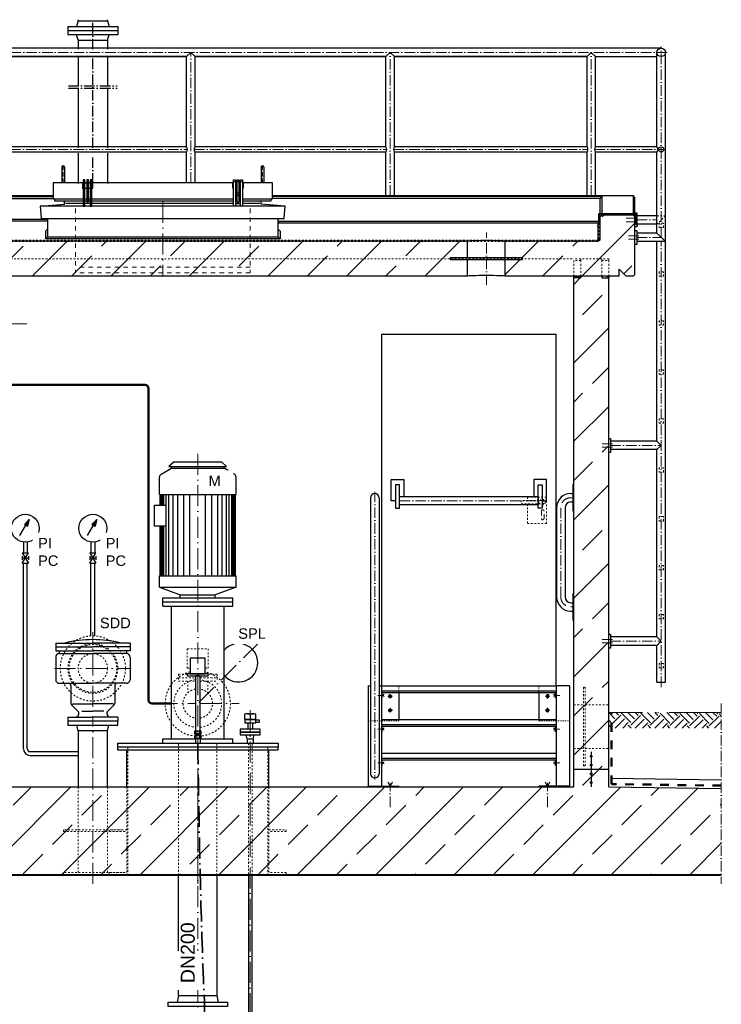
# Model space of a CAD drawing. Header units: millimetres. Extents: x -48448 to 452754, y -13941 to 17062.
# Tile 44 of 256: x -13826 to -9815, y 1836 to 7470. Entities that reach past the tile are written whole.
import ezdxf

# ---------------------------------------------------------------- set-up
doc = ezdxf.new("R2010")
doc.units = ezdxf.units.MM
doc.linetypes.add('ACAD_ISO10W100', pattern=[18, 12, -3, 0, -3])
doc.linetypes.add('JIS_02_1.0', pattern=[2, 1, -1])
doc.layers.add('Beschriftung', color=7, linetype='Continuous')
doc.styles.add('LBB3.5M1000', font='isocp.shx', dxfattribs={"height": 3.5})

msp = doc.modelspace()

# ---------------------------------------------------------------- hatches: boundary and pattern name
at = {"lineweight": 13}
h = msp.add_hatch(dxfattribs=at)
h.set_pattern_fill('ANSI33', color=256, scale=50, style=0)
h.paths.add_polyline_path([(-11265.163, 6002.031), (-11265.163, 6202.135), (-18598.113, 6202.135), (-18608.113, 6212.135), (-18608.113, 6342.135), (-18618.113, 6352.135), (-18798.113, 6352.135), (-18808.113, 6342.135), (-18808.113, 6012.031), (-18798.113, 6002.031), (-18758.113, 6002.031), (-18718.113, 6042.031), (-18718.113, 6002.031)])
h.paths.add_polyline_path([(-10951.063, 6097.083), (-11051.063, 6097.083), (-11051.063, 6002.031), (-10398.113, 6002.031), (-10398.113, 6042.031), (-10358.113, 6002.031), (-10318.113, 6002.031), (-10308.113, 6012.031), (-10308.113, 6342.135), (-10318.113, 6352.135), (-10498.113, 6352.135), (-10508.113, 6342.135), (-10508.113, 6212.135), (-10518.113, 6202.135), (-11051.063, 6202.135), (-11051.063, 6107.083), (-10951.063, 6107.083)])
h = msp.add_hatch(dxfattribs=at)
h.set_pattern_fill('ANSI33', color=256, scale=50, style=0)
h.paths.add_polyline_path([(-10458.113, 5992.025), (-10498.113, 5992.025), (-10498.113, 6002.031), (-10618.113, 6002.031), (-10618.113, 5992.025), (-10658.113, 5992.025), (-10658.113, 3549.77), (-10602.503, 3549.77), (-10602.503, 3649.77), (-10592.503, 3649.77), (-10592.503, 3549.77), (-10458.113, 3549.77)])
h.paths.add_polyline_path([(-10592.503, 3649.77), (-10602.503, 3649.77), (-10602.503, 3549.77), (-10602.503, 3199.77), (-10592.503, 3199.77)])
h.paths.add_polyline_path([(-10602.503, 3549.77), (-10658.113, 3549.77), (-10658.113, 3299.77), (-10602.503, 3299.77)])
h.paths.add_polyline_path([(-10458.113, 3549.77), (-10592.503, 3549.77), (-10592.503, 3299.77), (-10458.113, 3299.77)])
h.paths.add_polyline_path([(-10458.113, 3299.77), (-10592.503, 3299.77), (-10592.503, 3199.77), (-10602.503, 3199.77), (-10602.503, 3299.77), (-10658.113, 3299.77), (-10658.113, 3179.77), (-10558.113, 3179.77), (-10558.113, 3199.943, -0.41421356), (-10563.113, 3204.943, -0.41421356), (-10558.113, 3209.943), (-10558.113, 3249.943, -0.41421356), (-10563.113, 3254.943, -1), (-10553.113, 3254.943, -0.41421356), (-10558.113, 3249.943), (-10558.113, 3209.943, -0.41421356), (-10553.113, 3204.943, -0.41421356), (-10558.113, 3199.943), (-10558.113, 3179.77), (-10458.113, 3179.77)])
h = msp.add_hatch(color=256)
h.dxf.hatch_style = 1
h.paths.add_polyline_path([(-10648.113, 6002.025), (-10658.113, 6002.025), (-10658.113, 5992.025), (-10648.113, 5992.025)])
h = msp.add_hatch(color=256)
h.dxf.hatch_style = 1
h.paths.add_polyline_path([(-10458.113, 6002.025), (-10468.113, 6002.025), (-10468.113, 5992.025), (-10458.113, 5992.025)])
h = msp.add_hatch()
h.set_pattern_fill('EARTH', color=256, scale=12.5, angle=44.355047, style=0)
h.set_pattern_definition([(44.355, (-9095.655, -102.335), (1.2636, 112.2461), [79.375, -79.375]), (44.355, (-9116.464, -81.05), (1.2636, 112.2461), [79.375, -79.375]), (44.355, (-9137.27, -59.77), (1.2636, 112.2461), [79.375, -79.375]), (134.355, (-9137.115, -45.74), (-112.2461, 1.2636), [79.375, -79.375]), (134.355, (-9115.83, -24.93), (-112.2461, 1.2636), [79.375, -79.375]), (134.355, (-9094.55, -4.12), (-112.2461, 1.2636), [79.375, -79.375])])
h.paths.add_polyline_path([(-9814.604, 3506.436), (-10455.881, 3506.436), (-10455.881, 3416.842), (-9814.604, 3416.842)])
h = msp.add_hatch(dxfattribs=at)
h.set_pattern_fill('ANSI33', color=256, scale=50, style=0)
h.set_pattern_definition([(45, (84791.58, 41179.55), (-224.5064, 224.5064), []), (45, (85016.08, 41179.55), (-224.5064, 224.5064), [158.75, -79.375])])
h.paths.add_polyline_path([(-10553.113, 3254.943, -1), (-10563.113, 3254.943, -1)], flags=17)
h = msp.add_hatch(dxfattribs=at)
h.set_pattern_fill('ANSI33', color=256, scale=50, style=0)
h.paths.add_polyline_path([(-19311.778, 2579.77), (-19311.778, 3071.035), (-18658.113, 3079.77), (-18658.113, 3179.77), (-18458.113, 3179.77), (-18458.113, 3079.77), (-10658.113, 3079.77), (-10658.113, 3179.77), (-10458.113, 3179.77), (-10458.113, 3079.77), (-9814.604, 3071.171), (-9814.604, 2579.77)])
h = msp.add_hatch(dxfattribs=at)
h.set_pattern_fill('ANSI33', color=256, scale=50, style=0)
h.set_pattern_definition([(45, (84791.58, 41129.55), (-224.5064, 224.5064), []), (45, (85016.08, 41129.55), (-224.5064, 224.5064), [158.75, -79.375])])
h.paths.add_polyline_path([(-10553.113, 3204.943, -1), (-10563.113, 3204.943, -1)], flags=17)
h = msp.add_hatch(dxfattribs=at)
h.set_pattern_fill('ANSI33', color=256, scale=50, style=0)
h.set_pattern_definition([(45, (84791.58, 41079.2), (-224.5064, 224.5064), []), (45, (85016.08, 41079.2), (-224.5064, 224.5064), [158.75, -79.375])])
h.paths.add_polyline_path([(-10553.113, 3154.597, -1), (-10563.113, 3154.597, -1)], flags=17)
h = msp.add_hatch(dxfattribs=at)
h.set_pattern_fill('ANSI33', color=256, scale=50, style=0)
h.set_pattern_definition([(45, (84791.58, 41029.2), (-224.5064, 224.5064), []), (45, (85016.08, 41029.2), (-224.5064, 224.5064), [158.75, -79.375])])
h.paths.add_polyline_path([(-10553.113, 3104.597, -1), (-10563.113, 3104.597, -1)], flags=17)

# ---------------------------------------------------------------- linework, layer by layer
for p, q in [((-13492.263, 7462.984), (-13501.105, 7429.984)), ((-13492.263, 7462.984), (-13492.263, 7469.814)), ((-13492.263, 7462.984), (-13323.963, 7462.984)), ((-13323.963, 7462.984), (-13323.963, 7469.814)), ((-13323.963, 7462.984), (-13315.121, 7429.984)), ((-13550.612, 7429.984), (-13550.613, 7385.984)), ((-13550.613, 7407.984), (-13265.614, 7407.984)), ((-13550.613, 7385.984), (-13265.614, 7385.984)), ((-13550.612, 7429.984), (-13265.613, 7429.984)), ((-13492.263, 7352.984), (-13501.105, 7385.984)), ((-13323.963, 7352.984), (-13315.121, 7385.984)), ((-13265.613, 7429.984), (-13265.614, 7385.984)), ((-13492.263, 7352.984), (-13323.963, 7352.984)), ((-13492.263, 7352.984), (-13492.263, 7300.857)), ((-13323.963, 7352.984), (-13323.963, 7300.857)), ((-10158.113, 7306.571), (-18958.113, 7306.571)), ((-12872.263, 7258.271), (-12848.113, 7282.421)), ((-12848.113, 7282.421), (-12823.963, 7258.271)), ((-11732.263, 7258.271), (-11708.113, 7282.421)), ((-11708.113, 7282.421), (-11683.963, 7258.271)), ((-10582.263, 7258.271), (-10558.113, 7282.421)), ((-10558.113, 7282.421), (-10533.963, 7258.271)), ((-10182.263, 6742.371), (-10182.263, 7282.421)), ((-10133.963, 3679.772), (-10133.963, 7282.421)), ((-13963.963, 7258.271), (-12872.263, 7258.271)), ((-12872.263, 7258.271), (-13963.963, 7258.271)), ((-13492.263, 7252.557), (-13492.263, 7092.186)), ((-13323.963, 7252.557), (-13323.963, 7092.186)), ((-12872.263, 6742.371), (-12872.263, 7258.271)), ((-12823.963, 7258.271), (-11732.263, 7258.271)), ((-11732.263, 7258.271), (-12823.963, 7258.271)), ((-12823.963, 6742.371), (-12823.963, 7258.271)), ((-11732.263, 6742.371), (-11732.263, 7258.271)), ((-11683.963, 7258.271), (-10582.263, 7258.271)), ((-10582.263, 7258.271), (-11683.963, 7258.271)), ((-11683.963, 6742.371), (-11683.963, 7258.271)), ((-10582.263, 6742.371), (-10582.263, 7258.271)), ((-10533.963, 7258.271), (-10182.263, 7258.271)), ((-10533.963, 6742.371), (-10533.963, 7258.271)), ((-13492.263, 7077.212), (-13492.263, 6736.657)), ((-13323.963, 7077.212), (-13323.963, 6736.657)), ((-12872.263, 6742.371), (-13963.963, 6742.371)), ((-12872.263, 6712.471), (-13963.963, 6712.471)), ((-13492.263, 6706.757), (-13492.263, 6532.017)), ((-13323.963, 6706.757), (-13323.963, 6532.017)), ((-12872.263, 6537.731), (-12872.263, 6712.471)), ((-11732.263, 6742.371), (-12823.963, 6742.371)), ((-12823.963, 6537.731), (-12823.963, 6712.471)), ((-11732.263, 6712.471), (-12823.963, 6712.471)), ((-11732.263, 6463.112), (-11732.263, 6712.471)), ((-10582.263, 6742.371), (-11683.963, 6742.371)), ((-11683.963, 6463.112), (-11683.963, 6712.471)), ((-10582.263, 6712.471), (-11683.963, 6712.471)), ((-10582.263, 6463.112), (-10582.263, 6712.471)), ((-10182.263, 6742.371), (-10533.963, 6742.371)), ((-10533.963, 6463.112), (-10533.963, 6712.471)), ((-10182.263, 6712.471), (-10533.963, 6712.471)), ((-10182.263, 6248.17), (-10182.263, 6712.471)), ((-13586.113, 6625.551), (-13586.113, 6537.731)), ((-13570.113, 6625.551), (-13570.113, 6537.731)), ((-12446.113, 6625.551), (-12446.113, 6537.731)), ((-12430.113, 6625.551), (-12430.113, 6537.731)), ((-13463.113, 6542.779), (-13453.113, 6542.779)), ((-13443.113, 6542.779), (-13433.113, 6542.779)), ((-13423.113, 6542.779), (-13413.113, 6542.779)), ((-12593.113, 6542.779), (-12603.113, 6542.779)), ((-12573.113, 6542.779), (-12583.113, 6542.779)), ((-12553.113, 6542.779), (-12563.113, 6542.779)), ((-13933.113, 6463.112), (-13633.113, 6463.112)), ((-13933.113, 6457.311), (-13633.113, 6457.311)), ((-13933.113, 6447.119), (-13633.113, 6447.119)), ((-13571.088, 6413.665), (-13571.088, 6432.779)), ((-13443.113, 6476.66), (-13433.113, 6476.66)), ((-13433.113, 6466.66), (-13443.113, 6466.66)), ((-12573.113, 6476.66), (-12583.113, 6476.66)), ((-12583.113, 6466.66), (-12573.113, 6466.66)), ((-12445.138, 6413.665), (-12445.138, 6432.779)), ((-12383.113, 6463.112), (-10318.113, 6463.112)), ((-10498.113, 6457.311), (-12383.113, 6457.311)), ((-10508.113, 6447.119), (-12383.113, 6447.119)), ((-10508.113, 6447.119), (-10498.113, 6457.311)), ((-10508.113, 6212.135), (-10508.113, 6447.119)), ((-10498.113, 6457.311), (-10498.113, 6352.135)), ((-10308.113, 6453.112), (-10318.113, 6463.112)), ((-10318.113, 6463.112), (-10318.113, 6352.135)), ((-10308.113, 6233.937), (-10308.113, 6453.112)), ((-13708.611, 6402.204), (-13571.088, 6413.665)), ((-13463.113, 6417.521), (-13563.604, 6417.521)), ((-13423.113, 6417.521), (-13453.113, 6417.521)), ((-12603.113, 6417.521), (-13413.113, 6417.521)), ((-12563.113, 6417.521), (-12593.113, 6417.521)), ((-12593.113, 6417.521), (-12563.113, 6417.521)), ((-12452.621, 6417.521), (-12553.113, 6417.521)), ((-12307.614, 6402.204), (-12445.138, 6413.665)), ((-13668.113, 6327.354), (-13898.113, 6327.354)), ((-13668.113, 6317.037), (-13898.113, 6317.037)), ((-12348.113, 6316.904), (-10508.113, 6316.904)), ((-10518.113, 6306.571), (-10508.113, 6316.904)), ((-10508.113, 6342.135), (-10498.113, 6352.135)), ((-10318.113, 6352.135), (-10498.113, 6352.135)), ((-10308.113, 6342.135), (-10318.113, 6352.135)), ((-10308.113, 6364.02), (-10298.113, 6364.02)), ((-10298.113, 6364.02), (-10298.113, 6284.02)), ((-10182.263, 6348.17), (-10298.113, 6348.17)), ((-13668.113, 6270.311), (-13678.43, 6259.993)), ((-13678.43, 6259.993), (-13678.43, 6216.784)), ((-12348.113, 6306.571), (-10518.113, 6306.571)), ((-12348.113, 6270.311), (-12337.796, 6259.993)), ((-12337.796, 6259.993), (-12337.796, 6216.784)), ((-10518.113, 6202.135), (-10518.113, 6306.571)), ((-10298.113, 6284.02), (-10308.113, 6284.02)), ((-10308.113, 6264.02), (-10298.113, 6264.02)), ((-10182.263, 6299.87), (-10298.113, 6299.87)), ((-10298.113, 6264.02), (-10298.113, 6184.02)), ((-11265.163, 6202.135), (-18598.113, 6202.135)), ((-13668.113, 6227.102), (-13678.43, 6216.784)), ((-12337.796, 6216.784), (-13678.43, 6216.784)), ((-12348.113, 6227.102), (-12337.796, 6216.784)), ((-11265.163, 6107.083), (-11265.163, 6202.135)), ((-10518.113, 6202.135), (-11051.063, 6202.135)), ((-11051.063, 6107.083), (-11051.063, 6202.135)), ((-10518.113, 6202.135), (-10508.113, 6212.135)), ((-10308.113, 6012.031), (-10308.113, 6233.937)), ((-10182.263, 6248.17), (-10298.113, 6248.17)), ((-10133.963, 6199.87), (-10298.113, 6199.87)), ((-10182.263, 6248.17), (-10133.963, 6199.87)), ((-10182.263, 5058.087), (-10182.263, 6199.87)), ((-10298.113, 6184.02), (-10308.113, 6184.02)), ((-11265.163, 6002.031), (-11265.163, 6097.083)), ((-11051.063, 6002.031), (-11051.063, 6097.083)), ((-10398.113, 6002.031), (-10398.113, 6042.031)), ((-10398.113, 6042.031), (-10358.113, 6002.031)), ((-11265.163, 6002.031), (-18718.113, 6002.031)), ((-10398.113, 6002.031), (-11051.063, 6002.031)), ((-10658.113, 6002.025), (-10618.113, 6002.025)), ((-10658.113, 6002.025), (-10618.113, 6002.025)), ((-10658.113, 5992.025), (-10658.113, 6002.025)), ((-10658.113, 3079.77), (-10658.113, 5992.025)), ((-10618.113, 5992.025), (-10658.113, 5992.025)), ((-10648.113, 5992.025), (-10648.113, 6002.025)), ((-10618.113, 6002.025), (-10618.113, 5992.025)), ((-10458.113, 6002.025), (-10498.113, 6002.025)), ((-10498.113, 6002.025), (-10498.113, 5992.025)), ((-10458.113, 6002.025), (-10498.113, 6002.025)), ((-10498.113, 5992.025), (-10458.113, 5992.025)), ((-10468.113, 6002.025), (-10468.113, 5992.025)), ((-10458.113, 6002.025), (-10458.113, 5992.025)), ((-10458.113, 3079.77), (-10458.113, 5992.025)), ((-10318.113, 6002.031), (-10358.113, 6002.031)), ((-10308.113, 6012.031), (-10318.113, 6002.031)), ((-10758.113, 5668.77), (-11758.113, 5668.77)), ((-11758.113, 5668.77), (-11758.113, 3658.77)), ((-10758.113, 3658.77), (-10758.113, 5668.77)), ((-10458.113, 5073.937), (-10448.113, 5073.937)), ((-10448.113, 5073.937), (-10448.113, 4993.937)), ((-10182.263, 5058.087), (-10448.113, 5058.087)), ((-10182.263, 5058.087), (-10158.113, 5033.937)), ((-10158.113, 5033.937), (-10182.263, 5009.787)), ((-10448.113, 4993.937), (-10458.113, 4993.937)), ((-10182.263, 5009.787), (-10448.113, 5009.787)), ((-10182.263, 3938.087), (-10182.263, 5009.787)), ((-10658.113, 4809.631), (-10663.113, 4809.631)), ((-10663.113, 4809.631), (-10663.113, 4659.631)), ((-11819.752, 4734.631), (-11819.752, 3153.949)), ((-11771.473, 4734.631), (-11771.473, 3153.949)), ((-10675.263, 4758.77), (-10663.113, 4758.77)), ((-10756.402, 4677.631), (-10756.402, 4166.77)), ((-10708.113, 4677.631), (-10708.113, 4166.77)), ((-10675.263, 4710.481), (-10663.113, 4710.481)), ((-10663.113, 4659.631), (-10658.113, 4659.631)), ((-10658.113, 4184.77), (-10663.113, 4184.77)), ((-10663.113, 4184.77), (-10663.113, 4034.77)), ((-10675.263, 4133.92), (-10663.113, 4133.92)), ((-10675.263, 4085.631), (-10663.113, 4085.631)), ((-10663.113, 4034.77), (-10658.113, 4034.77)), ((-10458.113, 3953.937), (-10448.113, 3953.937)), ((-10448.113, 3953.937), (-10448.113, 3873.937)), ((-10182.263, 3938.087), (-10448.113, 3938.087)), ((-10182.263, 3889.787), (-10448.113, 3889.787)), ((-10182.263, 3938.087), (-10158.113, 3913.937)), ((-10158.113, 3913.937), (-10182.263, 3889.787)), ((-10182.263, 3679.772), (-10182.263, 3889.787)), ((-10448.113, 3873.937), (-10458.113, 3873.937)), ((-10182.263, 3679.772), (-10133.963, 3679.772)), ((-11833.113, 3658.77), (-11833.113, 3084.77)), ((-11833.113, 3658.77), (-11819.752, 3658.77)), ((-11771.473, 3658.77), (-11758.113, 3658.77)), ((-11758.113, 3658.77), (-10758.113, 3658.77)), ((-11758.113, 3658.77), (-11758.113, 3079.77)), ((-10758.113, 3627.966), (-11758.113, 3627.966)), ((-10758.113, 3618.77), (-11758.113, 3618.77)), ((-10758.113, 3658.77), (-10758.113, 3079.77)), ((-10683.113, 3658.77), (-10758.113, 3658.77)), ((-10683.113, 3658.77), (-10683.113, 3084.77)), ((-12540.113, 3496.418), (-12540.113, 3468.365)), ((-12524.113, 3498.357), (-12492.113, 3498.357)), ((-12508.113, 3496.418), (-12508.113, 3468.365)), ((-12476.113, 3468.365), (-12476.113, 3496.418)), ((-12540.113, 3468.365), (-12508.113, 3468.365)), ((-12535.013, 3446.636), (-12481.213, 3446.636)), ((-12521.563, 3446.636), (-12521.563, 3409.77)), ((-12508.113, 3468.365), (-12476.113, 3468.365)), ((-12494.663, 3446.636), (-12494.663, 3409.77)), ((-11758.113, 3465.77), (-10758.113, 3465.77)), ((-13492.263, 3400.77), (-13500.113, 3433.77)), ((-13323.963, 3400.77), (-13316.113, 3433.77)), ((-12817.35, 3384.123), (-12817.35, 3398.149)), ((-12798.875, 3398.149), (-12798.875, 3384.123)), ((-10758.113, 3434.966), (-11758.113, 3434.966)), ((-10758.113, 3425.77), (-11758.113, 3425.77)), ((-12821.563, 3373.258), (-12794.663, 3373.258)), ((-12821.563, 3357.292), (-12821.563, 3330.77)), ((-12817.35, 3358.262), (-12817.35, 3372.289)), ((-12798.875, 3372.289), (-12798.875, 3358.262)), ((-12794.663, 3357.292), (-12794.663, 3330.77)), ((-12524.963, 3355.77), (-12530.613, 3377.77)), ((-12524.963, 3355.77), (-12491.263, 3355.77)), ((-12524.963, 3355.77), (-12524.963, 3330.77)), ((-12491.263, 3355.77), (-12485.613, 3377.77)), ((-12491.263, 3355.77), (-12491.263, 3330.77)), ((-13214.113, 3079.77), (-13214.113, 3291.77)), ((-12402.113, 3079.77), (-12402.113, 3291.77)), ((-11758.113, 3272.77), (-10758.113, 3272.77)), ((-10558.113, 3279.77), (-10558.113, 3259.943)), ((-10758.113, 3241.966), (-11758.113, 3241.966)), ((-10758.113, 3232.77), (-11758.113, 3232.77)), ((-10558.113, 3249.943), (-10558.113, 3209.943)), ((-10458.113, 3179.77), (-10658.113, 3179.77)), ((-10558.113, 3199.943), (-10558.113, 3159.597)), ((-10558.113, 3149.597), (-10558.113, 3109.597)), ((-10558.113, 3099.597), (-10558.113, 3079.77)), ((-10441.785, 3129.557), (-9814.604, 3121.176)), ((-18458.113, 3079.77), (-10658.113, 3079.77)), ((-10458.113, 3079.77), (-9814.604, 3071.171)), ((-19311.778, 2579.77), (-9814.604, 2579.77)), ((-19311.778, 2574.77), (-9814.604, 2574.77))]:
    msp.add_line(p, q)
at = {"linetype": 'ACAD_ISO10W100', "ltscale": 5}
for p, q in [((-13408.113, 7300.857), (-13408.113, 7462.984)), ((-13408.113, 6736.657), (-13408.113, 7252.557)), ((-13547.906, 7092.186), (-13268.319, 7092.186)), ((-13547.906, 7077.212), (-13268.319, 7077.212)), ((-13408.113, 6532.017), (-13408.113, 6706.757))]:
    msp.add_line(p, q, dxfattribs=at)
at = {"linetype": 'ACAD_ISO10W100', "lineweight": 18, "ltscale": 5}
for p, q in [((-10123.963, 7282.421), (-18992.263, 7282.421)), ((-12848.113, 6537.731), (-12848.113, 7282.421)), ((-11708.113, 6463.112), (-11708.113, 7282.421)), ((-10558.113, 6463.112), (-10558.113, 7282.421)), ((-10158.113, 6224.02), (-10158.113, 7316.571)), ((-13969.147, 6727.421), (-12867.079, 6727.421)), ((-12829.147, 6727.421), (-11727.079, 6727.421)), ((-11689.147, 6727.421), (-10577.079, 6727.421)), ((-10539.147, 6727.421), (-10138.418, 6727.421)), ((-10358.947, 6334.02), (-10299.886, 6334.02)), ((-10358.947, 6314.02), (-10299.886, 6314.02)), ((-10298.113, 6324.02), (-10182.263, 6324.02)), ((-11158.113, 5952.031), (-11158.113, 6252.135)), ((-10345.252, 6234.02), (-10286.19, 6234.02)), ((-10345.252, 6214.02), (-10286.19, 6214.02)), ((-10298.113, 6224.02), (-10158.113, 6224.02)), ((-10158.113, 3651.531), (-10158.113, 6199.87)), ((-10495.252, 5043.937), (-10436.19, 5043.937)), ((-10495.252, 5023.937), (-10436.19, 5023.937)), ((-10448.113, 5033.937), (-10158.113, 5033.937)), ((-11795.613, 4768.77), (-11795.613, 3121.852)), ((-10663.113, 4734.631), (-10675.263, 4734.631)), ((-11653.71, 4717.676), (-10862.516, 4717.676)), ((-10732.263, 4677.631), (-10732.263, 4166.77)), ((-10675.263, 4109.77), (-10663.113, 4109.77)), ((-10495.252, 3923.937), (-10436.19, 3923.937)), ((-10495.252, 3903.937), (-10436.19, 3903.937)), ((-10448.113, 3913.937), (-10158.113, 3913.937)), ((-11742.109, 3610.123), (-11753.113, 3603.77)), ((-10774.116, 3610.123), (-10763.113, 3603.77)), ((-11778.179, 3603.77), (-11743.67, 3603.77)), ((-11753.113, 3603.77), (-11742.109, 3597.417)), ((-10763.113, 3603.77), (-10774.116, 3597.417)), ((-10738.047, 3603.77), (-10772.556, 3603.77)), ((-11778.179, 3410.77), (-11743.67, 3410.77)), ((-11742.109, 3417.123), (-11753.113, 3410.77)), ((-11753.113, 3410.77), (-11742.109, 3404.417)), ((-10774.116, 3417.123), (-10763.113, 3410.77)), ((-10763.113, 3410.77), (-10774.116, 3404.417)), ((-10738.047, 3410.77), (-10772.556, 3410.77)), ((-11778.179, 3217.77), (-11743.67, 3217.77)), ((-11742.109, 3224.123), (-11753.113, 3217.77)), ((-11753.113, 3217.77), (-11742.109, 3211.417)), ((-10774.116, 3224.123), (-10763.113, 3217.77)), ((-10763.113, 3217.77), (-10774.116, 3211.417)), ((-10738.047, 3217.77), (-10772.556, 3217.77)), ((-11720.819, 3106.777), (-11708.113, 3084.77)), ((-11708.113, 3084.77), (-11695.407, 3106.777)), ((-11708.113, 2964.958), (-11708.113, 3103.656)), ((-10820.819, 3106.777), (-10808.113, 3084.77)), ((-10808.113, 3084.77), (-10795.407, 3106.777)), ((-10808.113, 2964.958), (-10808.113, 3103.656))]:
    msp.add_line(p, q, dxfattribs=at)
at = {"linetype": 'ACAD_ISO10W100', "lineweight": 18, "ltscale": 2}
for p, q in [((-13578.113, 6633.551), (-13578.113, 6532.731)), ((-12438.113, 6633.551), (-12438.113, 6532.731))]:
    msp.add_line(p, q, dxfattribs=at)
at = {"linetype": 'ACAD_ISO10W100', "lineweight": 9, "ltscale": 10}
msp.add_line((-13008.113, 6426.79), (-13008.113, 6000.927), dxfattribs=at)
at = {"linetype": 'JIS_02_1.0', "lineweight": 9, "ltscale": 25}
for p, q in [((-13508.113, 6388.716), (-13508.113, 6021.091)), ((-12508.113, 6388.716), (-12508.113, 6021.091)), ((-12508.113, 6053.352), (-13508.113, 6053.352)), ((-12508.113, 6021.091), (-13508.113, 6021.091)), ((-11708.113, 3585.915), (-11708.113, 3611.625)), ((-10808.113, 3585.915), (-10808.113, 3611.625)), ((-11695.258, 3598.77), (-11720.968, 3598.77)), ((-10820.968, 3598.77), (-10795.258, 3598.77)), ((-11695.258, 3518.77), (-11720.968, 3518.77)), ((-11708.113, 3531.625), (-11708.113, 3505.915)), ((-10820.968, 3518.77), (-10795.258, 3518.77)), ((-10808.113, 3531.625), (-10808.113, 3505.915))]:
    msp.add_line(p, q, dxfattribs=at)
at = {"linetype": 'JIS_02_1.0', "lineweight": 50, "ltscale": 10}
for p, q in [((-10510.113, 6215.801), (-10510.113, 6340.459)), ((-10521.779, 6204.135), (-18594.447, 6204.135)), ((-10510.113, 6215.801), (-10521.779, 6204.135))]:
    msp.add_line(p, q, dxfattribs=at)
at = {"linetype": 'JIS_02_1.0', "lineweight": 18, "ltscale": 10}
for p, q in [((-10182.263, 6348.17), (-10133.963, 6348.17)), ((-10133.963, 6348.17), (-10182.263, 6299.87)), ((-18458.113, 6102.041), (-10658.113, 6102.041)), ((-10658.113, 6002.031), (-10658.113, 6102.041)), ((-10658.113, 6002.031), (-10658.113, 6102.041)), ((-10458.113, 6102.041), (-10658.113, 6102.041)), ((-10618.113, 6092.041), (-10658.113, 6092.041)), ((-10618.113, 6102.041), (-10618.113, 6092.041)), ((-10618.113, 6002.031), (-10618.113, 6092.041)), ((-10498.113, 6102.041), (-10498.113, 6092.041)), ((-10498.113, 6092.041), (-10458.113, 6092.041)), ((-10498.113, 6002.031), (-10498.113, 6092.041)), ((-10458.113, 6102.041), (-10458.113, 6092.041)), ((-10458.113, 6002.031), (-10458.113, 6092.041)), ((-10838.113, 4718.77), (-10958.113, 4718.77)), ((-10958.113, 4718.77), (-10958.113, 4698.77)), ((-10958.113, 4698.77), (-10838.113, 4698.77)), ((-12868.113, 3869.77), (-12868.113, 3759.77)), ((-12868.113, 3869.77), (-12748.113, 3869.77)), ((-12748.113, 3869.77), (-12748.113, 3759.77)), ((-12918.113, 3724.77), (-12868.425, 3724.77)), ((-12918.113, 3724.77), (-12918.113, 3684.77)), ((-12868.113, 3759.77), (-12851.132, 3759.77)), ((-12765.094, 3759.77), (-12748.113, 3759.77)), ((-12747.8, 3724.77), (-12698.113, 3724.77)), ((-12698.113, 3724.77), (-12698.113, 3684.77)), ((-12918.113, 3704.77), (-12821.563, 3704.77)), ((-12918.113, 3684.77), (-12821.563, 3684.77)), ((-12865.263, 3684.77), (-12865.263, 3618.537)), ((-12794.663, 3704.77), (-12698.113, 3704.77)), ((-12794.663, 3684.77), (-12698.113, 3684.77)), ((-12750.963, 3684.77), (-12750.963, 3618.537)), ((-10658.113, 3549.77), (-10602.503, 3549.77)), ((-10592.503, 3549.77), (-10458.113, 3549.77)), ((-12917.663, 2574.77), (-12917.663, 3330.77)), ((-12698.563, 2574.77), (-12698.563, 3330.77)), ((-13208.113, 2574.77), (-13208.113, 3306.77)), ((-12408.113, 2574.77), (-12408.113, 3306.77)), ((-10658.113, 3299.77), (-10602.503, 3299.77)), ((-10592.503, 3299.77), (-10458.113, 3299.77)), ((-13492.263, 3079.77), (-13492.263, 2574.77)), ((-13323.963, 3079.77), (-13323.963, 2574.77)), ((-13214.113, 3079.77), (-13214.113, 2579.77)), ((-12402.113, 3079.77), (-12402.113, 2579.77))]:
    msp.add_line(p, q, dxfattribs=at)
at = {"linetype": 'ACAD_ISO10W100', "lineweight": 18, "ltscale": 10}
for p, q in [((-13786.514, 5729.77), (-14091.113, 5729.77)), ((-12808.113, 2524.77), (-12808.113, 4990.77)), ((-13408.113, 3537.842), (-13408.113, 3966.27)), ((-12461.762, 3903.121), (-12808.113, 3556.77)), ((-13628.041, 3757.77), (-13188.185, 3757.77)), ((-13044.613, 3556.77), (-12821.563, 3556.77)), ((-12794.663, 3556.77), (-12571.613, 3556.77)), ((-12508.113, 3519.856), (-12508.113, 48.58)), ((-13408.113, 2524.77), (-13408.113, 3484.599)), ((-12808.113, 1491.152), (-12808.113, 3115.29))]:
    msp.add_line(p, q, dxfattribs=at)
at = {"linetype": 'Continuous', "lineweight": -2, "ltscale": 10}
for p, q in [((-13017.113, 4869.707), (-12958.113, 4903.77)), ((-12943.113, 4940.77), (-12973.113, 4913.77)), ((-12973.113, 4913.77), (-12643.113, 4913.77)), ((-12958.113, 4903.77), (-12958.113, 4913.77)), ((-12958.113, 4903.77), (-12658.113, 4903.77)), ((-12943.113, 4940.77), (-12673.113, 4940.77)), ((-12673.113, 4940.77), (-12643.113, 4913.77)), ((-12658.113, 4903.77), (-12658.113, 4913.77)), ((-12599.113, 4869.707), (-12658.113, 4903.77)), ((-13027.113, 4753.77), (-13027.113, 4852.386)), ((-12589.113, 4753.77), (-12589.113, 4852.386)), ((-13027.113, 4753.77), (-12589.113, 4753.77)), ((-13023.113, 4691.886), (-13023.113, 4753.77)), ((-13018.113, 4691.886), (-13018.113, 4753.77)), ((-13010.613, 4691.886), (-13010.613, 4753.77)), ((-13003.113, 4691.886), (-13003.113, 4753.77)), ((-12988.113, 4287.77), (-12988.113, 4753.77)), ((-12973.113, 4287.77), (-12973.113, 4753.77)), ((-12948.113, 4287.77), (-12948.113, 4753.77)), ((-12923.113, 4287.77), (-12923.113, 4753.77)), ((-12888.113, 4287.77), (-12888.113, 4753.77)), ((-12853.113, 4287.77), (-12853.113, 4753.77)), ((-12763.113, 4287.77), (-12763.113, 4753.77)), ((-12728.113, 4287.77), (-12728.113, 4753.77)), ((-12693.113, 4287.77), (-12693.113, 4753.77)), ((-12668.113, 4287.77), (-12668.113, 4753.77)), ((-12643.113, 4287.77), (-12643.113, 4753.77)), ((-12628.113, 4287.77), (-12628.113, 4753.77)), ((-12613.113, 4287.77), (-12613.113, 4753.77)), ((-12605.613, 4287.77), (-12605.613, 4753.77)), ((-12598.113, 4287.77), (-12598.113, 4753.77)), ((-12593.113, 4287.77), (-12593.113, 4753.77)), ((-13824.777, 4517.652), (-13771.901, 4609.236)), ((-13771.901, 4609.236), (-13799.662, 4581.476)), ((-13799.662, 4581.476), (-13782.062, 4571.314)), ((-13771.901, 4609.236), (-13782.062, 4571.314)), ((-13438.277, 4517.652), (-13385.401, 4609.236)), ((-13385.401, 4609.236), (-13413.162, 4581.476)), ((-13413.162, 4581.476), (-13395.562, 4571.314)), ((-13385.401, 4609.236), (-13395.562, 4571.314)), ((-13023.113, 4287.77), (-13023.113, 4572.066)), ((-13018.113, 4287.77), (-13018.113, 4572.066)), ((-13010.613, 4287.77), (-13010.613, 4572.066)), ((-13003.113, 4287.77), (-13003.113, 4572.066)), ((-13805.263, 4480.482), (-13805.263, 4419.771)), ((-13783.963, 4480.482), (-13783.963, 4419.771)), ((-13418.763, 4480.482), (-13418.763, 4419.771)), ((-13397.463, 4480.482), (-13397.463, 4419.771)), ((-13812.613, 4419.771), (-13776.613, 4359.771)), ((-13812.613, 4359.771), (-13776.613, 4419.771)), ((-13812.613, 4419.771), (-13776.613, 4419.771)), ((-13812.613, 4399.77), (-13812.613, 4379.771)), ((-13776.613, 4399.77), (-13776.613, 4379.771)), ((-13426.113, 4419.771), (-13390.113, 4359.771)), ((-13426.113, 4359.771), (-13390.113, 4419.771)), ((-13426.113, 4419.771), (-13390.113, 4419.771)), ((-13426.113, 4399.77), (-13426.113, 4379.771)), ((-13390.113, 4399.77), (-13390.113, 4379.771)), ((-13812.613, 4389.771), (-13776.613, 4389.771)), ((-13812.613, 4359.771), (-13776.613, 4359.771)), ((-13805.263, 3299), (-13805.263, 4359.771)), ((-13783.963, 3299), (-13783.963, 4359.771)), ((-13426.113, 4389.771), (-13390.113, 4389.771)), ((-13426.113, 4359.771), (-13390.113, 4359.771)), ((-13027.113, 4222.77), (-13027.113, 4287.77)), ((-13027.113, 4287.77), (-12589.113, 4287.77)), ((-12589.113, 4222.77), (-12589.113, 4287.77)), ((-13027.113, 4222.77), (-12589.113, 4222.77)), ((-13027.113, 4222.77), (-12908.113, 4178.77)), ((-12908.113, 4162.77), (-12908.113, 4178.77)), ((-12908.113, 4178.77), (-12708.113, 4178.77)), ((-12589.113, 4222.77), (-12708.113, 4178.77)), ((-12708.113, 4162.77), (-12708.113, 4178.77)), ((-13008.113, 4162.77), (-12608.113, 4162.77)), ((-13008.113, 4114.77), (-13008.113, 4162.77)), ((-13008.113, 4138.77), (-12608.113, 4138.77)), ((-13008.113, 4114.77), (-12608.113, 4114.77)), ((-12958.113, 3354.77), (-12958.113, 4114.77)), ((-12658.113, 3354.77), (-12658.113, 4114.77)), ((-12608.113, 4114.77), (-12608.113, 4162.77)), ((-13620.613, 3902.77), (-13620.613, 3858.77)), ((-13620.613, 3902.77), (-13408.113, 3902.77)), ((-13195.613, 3902.77), (-13408.113, 3902.77)), ((-13195.613, 3902.77), (-13195.613, 3858.77)), ((-13620.613, 3880.77), (-13408.113, 3880.77)), ((-13620.613, 3858.77), (-13408.113, 3858.77)), ((-13600.613, 3858.77), (-13600.613, 3842.77)), ((-13600.613, 3842.77), (-13408.113, 3842.77)), ((-13195.613, 3880.77), (-13408.113, 3880.77)), ((-13195.613, 3858.77), (-13408.113, 3858.77)), ((-13215.613, 3842.77), (-13408.113, 3842.77)), ((-13215.613, 3858.77), (-13215.613, 3842.77)), ((-13620.613, 3822.77), (-13620.613, 3692.77)), ((-13195.613, 3822.77), (-13195.613, 3692.77)), ((-13600.613, 3672.77), (-13408.113, 3672.77)), ((-13215.613, 3672.77), (-13408.113, 3672.77)), ((-13533.113, 3657.77), (-13533.113, 3558.983)), ((-13283.113, 3657.77), (-13283.113, 3558.983)), ((-13523.958, 3554.384), (-13408.113, 3554.384)), ((-13292.268, 3554.384), (-13408.113, 3554.384)), ((-13494.255, 3513.912), (-13528.719, 3548.377)), ((-13471.323, 3512.77), (-13408.113, 3512.77)), ((-13344.903, 3512.77), (-13408.113, 3512.77)), ((-13321.971, 3513.912), (-13287.506, 3548.377)), ((-13550.613, 3479.77), (-13550.613, 3455.77)), ((-13550.613, 3479.77), (-13408.113, 3479.77)), ((-13265.613, 3479.77), (-13408.113, 3479.77)), ((-13265.613, 3479.77), (-13265.613, 3455.77)), ((-13268.113, 3330.77), (-13268.113, 3306.77)), ((-13268.113, 3330.77), (-12348.113, 3330.77)), ((-13008.113, 3354.77), (-12821.563, 3354.77)), ((-13008.113, 3330.77), (-13008.113, 3354.77)), ((-12794.663, 3354.77), (-12608.113, 3354.77)), ((-12608.113, 3330.77), (-12608.113, 3354.77)), ((-12348.113, 3330.77), (-12348.113, 3306.77)), ((-13766.613, 3281.65), (-13494.613, 3281.65)), ((-13766.613, 3260.35), (-13494.613, 3260.35)), ((-12917.663, 1886.093), (-12917.663, 2574.77)), ((-12698.563, 2574.77), (-12698.563, 1886.093)), ((-12917.663, 1886.093), (-12925.613, 1848.093)), ((-12917.663, 1886.093), (-12698.563, 1886.093)), ((-12698.563, 1886.093), (-12690.613, 1848.093))]:
    msp.add_line(p, q, dxfattribs=at)
at = {"linetype": 'JIS_02_1.0', "lineweight": 9, "ltscale": 5}
for p, q in [((-11658.113, 3618.77), (-11658.113, 3658.77)), ((-10858.113, 3618.77), (-10858.113, 3658.77)), ((-11758.113, 3458.77), (-11833.113, 3458.77)), ((-10758.113, 3458.77), (-10683.113, 3458.77))]:
    msp.add_line(p, q, dxfattribs=at)
at = {"linetype": 'ACAD_ISO10W100', "lineweight": 13, "ltscale": 5}
msp.add_line((-9814.604, 3556.437), (-9814.604, 2524.77), dxfattribs=at)
at = {"linetype": 'ACAD_ISO10W100', "lineweight": 13, "ltscale": 25}
msp.add_line((-9814.604, 3506.437), (-10458.113, 3506.437), dxfattribs=at)
at = {"linetype": 'JIS_02_1.0', "lineweight": 50, "ltscale": 50}
for p, q in [((-10441.785, 3095.881), (-10441.785, 3506.437)), ((-9814.604, 3087.5), (-10441.785, 3095.881))]:
    msp.add_line(p, q, dxfattribs=at)
for points in [[(-13463.113, 6442.779), (-13633.113, 6442.779), (-13633.113, 6537.731), (-13463.113, 6537.731)], [(-13453.113, 6537.731), (-13443.113, 6537.731)], [(-13433.113, 6426.779), (-13433.113, 6552.779), (-13443.113, 6552.779), (-13443.113, 6426.779)], [(-13433.113, 6537.731), (-13423.113, 6537.731)], [(-13413.113, 6537.731), (-12603.113, 6537.731)], [(-12593.113, 6537.731), (-12583.113, 6537.731)], [(-12583.113, 6537.731), (-12593.113, 6537.731)], [(-12583.113, 6426.779), (-12583.113, 6552.779), (-12573.113, 6552.779), (-12573.113, 6426.779)], [(-12573.113, 6537.731), (-12563.113, 6537.731)], [(-12563.113, 6537.731), (-12573.113, 6537.731)], [(-12553.113, 6537.731), (-12383.113, 6537.731), (-12383.113, 6442.779), (-12553.113, 6442.779)], [(-13463.113, 6533.779), (-13468.113, 6533.779), (-13468.113, 6506.779), (-13463.113, 6506.779)], [(-13443.113, 6533.779), (-13453.113, 6533.779)], [(-13453.113, 6506.779), (-13443.113, 6506.779)], [(-13423.113, 6533.779), (-13433.113, 6533.779)], [(-13433.113, 6506.779), (-13423.113, 6506.779)], [(-13413.113, 6506.779), (-13408.113, 6506.779), (-13408.113, 6533.779), (-13413.113, 6533.779)], [(-12603.113, 6506.779), (-12608.113, 6506.779), (-12608.113, 6533.779), (-12603.113, 6533.779)], [(-12593.113, 6533.779), (-12583.113, 6533.779)], [(-12583.113, 6506.779), (-12593.113, 6506.779)], [(-12573.113, 6533.779), (-12563.113, 6533.779)], [(-12563.113, 6506.779), (-12573.113, 6506.779)], [(-12553.113, 6533.779), (-12548.113, 6533.779), (-12548.113, 6506.779), (-12553.113, 6506.779)], [(-13463.113, 6442.779), (-13628.113, 6442.779), (-13628.113, 6432.779), (-13463.113, 6432.779)], [(-13443.113, 6442.779), (-13453.113, 6442.779)], [(-13443.113, 6442.779), (-13453.113, 6442.779)], [(-13453.113, 6432.779), (-13443.113, 6432.779)], [(-13443.113, 6426.779), (-13443.113, 6426.779), (-13433.113, 6426.779), (-13433.113, 6426.779)], [(-13423.113, 6442.779), (-13433.113, 6442.779)], [(-13423.113, 6442.779), (-13433.113, 6442.779)], [(-13433.113, 6432.779), (-13423.113, 6432.779)], [(-12603.113, 6442.779), (-13413.113, 6442.779)], [(-12603.113, 6442.779), (-13413.113, 6442.779)], [(-13413.113, 6432.779), (-12603.113, 6432.779)], [(-12583.113, 6442.779), (-12593.113, 6442.779)], [(-12583.113, 6442.779), (-12593.113, 6442.779)], [(-12593.113, 6442.779), (-12583.113, 6442.779)], [(-12593.113, 6442.779), (-12583.113, 6442.779)], [(-12593.113, 6432.779), (-12583.113, 6432.779)], [(-12583.113, 6432.779), (-12593.113, 6432.779)], [(-12583.113, 6426.779), (-12583.113, 6426.779), (-12573.113, 6426.779), (-12573.113, 6426.779)], [(-12563.113, 6442.779), (-12573.113, 6442.779)], [(-12563.113, 6442.779), (-12573.113, 6442.779)], [(-12573.113, 6442.779), (-12563.113, 6442.779)], [(-12573.113, 6442.779), (-12563.113, 6442.779)], [(-12573.113, 6432.779), (-12563.113, 6432.779)], [(-12563.113, 6432.779), (-12573.113, 6432.779)], [(-12553.113, 6432.779), (-12388.113, 6432.779), (-12388.113, 6442.779), (-12553.113, 6442.779)], [(-13668.113, 6332.446), (-13668.113, 6227.102), (-12348.113, 6227.102), (-12348.113, 6332.446)], [(-11677.86, 4717.676), (-11702.01, 4717.676), (-11702.01, 4838.426), (-11629.56, 4838.426), (-11629.56, 4741.825)], [(-10838.366, 4717.676), (-10814.216, 4717.676), (-10814.216, 4838.426), (-10886.666, 4838.426), (-10886.666, 4741.825)], [(-11658.113, 3618.77), (-11658.113, 3465.77)], [(-10858.113, 3618.77), (-10858.113, 3465.77)], [(-12535.826, 3466.425), (-12480.4, 3466.425)], [(-13323.963, 3079.77), (-13323.963, 3400.77), (-13492.263, 3400.77), (-13492.263, 3079.77)], [(-12826.588, 3398.149), (-12826.588, 3384.123)], [(-12794.256, 3399.119), (-12821.969, 3399.119)], [(-12821.969, 3383.153), (-12794.256, 3383.153)], [(-12789.638, 3384.123), (-12789.638, 3398.149)], [(-12826.588, 3372.289), (-12826.588, 3358.262)], [(-12794.256, 3373.258), (-12821.969, 3373.258)], [(-12821.969, 3357.292), (-12794.256, 3357.292)], [(-12789.638, 3358.262), (-12789.638, 3372.289)]]:
    msp.add_lwpolyline(points)
for points in [[(-13463.113, 6402.204), (-13453.113, 6402.204), (-13453.113, 6552.779), (-13463.113, 6552.779)], [(-13423.113, 6402.204), (-13413.113, 6402.204), (-13413.113, 6552.779), (-13423.113, 6552.779)], [(-12593.113, 6402.204), (-12603.113, 6402.204), (-12603.113, 6552.779), (-12593.113, 6552.779)], [(-12553.113, 6402.204), (-12563.113, 6402.204), (-12563.113, 6552.779), (-12553.113, 6552.779)], [(-13702.798, 6332.446), (-12313.427, 6332.446), (-12307.614, 6402.204), (-13708.611, 6402.204)], [(-11365.163, 6097.083), (-10951.063, 6097.083), (-10951.063, 6107.083), (-11365.163, 6107.083)], [(-11653.71, 4808.07), (-11677.86, 4808.07), (-11677.86, 4674.747), (-11653.71, 4674.747)], [(-10862.516, 4808.07), (-10838.366, 4808.07), (-10838.366, 4674.747), (-10862.516, 4674.747)], [(-11653.71, 4741.825), (-10862.516, 4741.825), (-10862.516, 4693.527), (-11653.71, 4693.527)], [(-11753.113, 3618.77), (-11758.113, 3618.77), (-11758.113, 3588.77), (-11753.113, 3588.77)], [(-11699.567, 3599.018), (-11703.262, 3591.308), (-11711.808, 3591.061), (-11716.659, 3598.522), (-11712.964, 3606.232), (-11704.418, 3606.48)], [(-10816.659, 3599.018), (-10812.964, 3591.308), (-10804.418, 3591.061), (-10799.567, 3598.522), (-10803.262, 3606.232), (-10811.808, 3606.48)], [(-10763.113, 3618.77), (-10758.113, 3618.77), (-10758.113, 3588.77), (-10763.113, 3588.77)], [(-11708.361, 3527.316), (-11700.651, 3523.621), (-11700.403, 3515.075), (-11707.865, 3510.224), (-11715.575, 3513.919), (-11715.823, 3522.465)], [(-10807.865, 3527.316), (-10815.575, 3523.621), (-10815.823, 3515.075), (-10808.361, 3510.224), (-10800.651, 3513.919), (-10800.403, 3522.465)], [(-13550.613, 3433.77), (-13265.613, 3433.77), (-13265.613, 3455.77), (-13550.613, 3455.77)], [(-12539.204, 3446.636), (-12477.021, 3446.636), (-12477.021, 3466.425), (-12539.204, 3466.425)], [(-12477.021, 3464.728), (-12456.518, 3464.728), (-12456.518, 3448.332), (-12477.021, 3448.332)], [(-12823.659, 3373.258), (-12792.567, 3373.258), (-12792.567, 3383.153), (-12823.659, 3383.153)], [(-12450.613, 3393.77), (-12450.613, 3409.77), (-12565.613, 3409.77), (-12565.613, 3393.77)], [(-12450.613, 3377.77), (-12450.613, 3393.77), (-12565.613, 3393.77), (-12565.613, 3377.77)], [(-11753.113, 3425.77), (-11758.113, 3425.77), (-11758.113, 3395.77), (-11753.113, 3395.77)], [(-10763.113, 3425.77), (-10758.113, 3425.77), (-10758.113, 3395.77), (-10763.113, 3395.77)], [(-13268.113, 3291.77), (-12348.113, 3291.77), (-12348.113, 3306.77), (-13268.113, 3306.77)], [(-11753.113, 3232.77), (-11758.113, 3232.77), (-11758.113, 3202.77), (-11753.113, 3202.77)], [(-10763.113, 3232.77), (-10758.113, 3232.77), (-10758.113, 3202.77), (-10763.113, 3202.77)], [(-11658.113, 3079.77), (-11833.113, 3079.77), (-11833.113, 3084.77), (-11658.113, 3084.77)], [(-10858.113, 3079.77), (-10683.113, 3079.77), (-10683.113, 3084.77), (-10858.113, 3084.77)]]:
    msp.add_lwpolyline(points, close=True)
at = {"lineweight": 35}
msp.add_lwpolyline([(-10524.71, 6289.25), (-10515.108, 6298.851), (-10515.108, 6358.673), (-10302.193, 6358.673), (-10302.193, 6299.045), (-10292.592, 6289.443)], dxfattribs=at)
at = {"linetype": 'JIS_02_1.0', "lineweight": 18, "ltscale": 10}
for points in [[(-10170.613, 6281.437), (-10145.613, 6281.437), (-10145.613, 6306.437), (-10170.613, 6306.437)], [(-10170.613, 6001.437), (-10145.613, 6001.437), (-10145.613, 6026.437), (-10170.613, 6026.437)], [(-10170.613, 5721.437), (-10145.613, 5721.437), (-10145.613, 5746.437), (-10170.613, 5746.437)], [(-10170.613, 5441.437), (-10145.613, 5441.437), (-10145.613, 5466.437), (-10170.613, 5466.437)], [(-10170.613, 5161.437), (-10145.613, 5161.437), (-10145.613, 5186.437), (-10170.613, 5186.437)], [(-10170.613, 4881.437), (-10145.613, 4881.437), (-10145.613, 4906.437), (-10170.613, 4906.437)], [(-10170.613, 4601.437), (-10145.613, 4601.437), (-10145.613, 4626.437), (-10170.613, 4626.437)], [(-10170.613, 4321.437), (-10145.613, 4321.437), (-10145.613, 4346.437), (-10170.613, 4346.437)], [(-10170.613, 4041.437), (-10145.613, 4041.437), (-10145.613, 4066.437), (-10170.613, 4066.437)], [(-10170.613, 3761.437), (-10145.613, 3761.437), (-10145.613, 3786.437), (-10170.613, 3786.437)], [(-10602.503, 3199.77), (-10592.503, 3199.77), (-10592.503, 3649.77), (-10602.503, 3649.77)], [(-12518.763, 2574.77), (-12497.463, 2574.77), (-12497.463, 3330.77), (-12518.763, 3330.77)]]:
    msp.add_lwpolyline(points, close=True, dxfattribs=at)
for points in [[(-10923.262, 4698.77), (-10923.262, 4586.378), (-10814.216, 4586.378), (-10814.216, 4737.434), (-10923.262, 4737.434), (-10923.262, 4718.77)], [(-13239.863, 2834.77), (-13576.363, 2834.77), (-13576.363, 2824.77), (-13239.863, 2824.77)], [(-13214.113, 2834.77), (-13314.113, 2834.77), (-13314.113, 2824.77), (-13214.113, 2824.77)], [(-12402.113, 2834.77), (-12302.113, 2834.77), (-12302.113, 2824.77), (-12402.113, 2824.77)], [(-13239.863, 2589.77), (-13576.363, 2589.77), (-13576.363, 2579.77), (-13239.863, 2579.77)], [(-13314.114, 2579.77), (-13314.114, 2589.77), (-13214.114, 2589.77)], [(-12302.114, 2579.77), (-12302.114, 2589.77), (-12402.114, 2589.77)]]:
    msp.add_lwpolyline(points, dxfattribs=at)
at = {"linetype": 'Continuous', "lineweight": -2, "ltscale": 10}
for points in [[(-13055.383, 4691.886), (-12990.842, 4691.886), (-12990.842, 4572.066), (-13055.383, 4572.066)], [(-12851.132, 3727.714), (-12765.094, 3727.714), (-12765.094, 3817.233), (-12851.132, 3817.233)], [(-12868.425, 3714.96), (-12747.8, 3714.96), (-12747.8, 3727.714), (-12868.425, 3727.714)], [(-12978.113, 1848.093), (-12638.113, 1848.093), (-12638.113, 1824.093), (-12978.113, 1824.093)]]:
    msp.add_lwpolyline(points, close=True, dxfattribs=at)
at = {"linetype": 'JIS_02_1.0', "lineweight": 9, "ltscale": 25}
for points in [[(-10843.408, 4658.259), (-10843.408, 4616.504)], [(-10828.113, 4616.504), (-10828.113, 4658.259)]]:
    msp.add_lwpolyline(points, dxfattribs=at)
at = {"linetype": 'Continuous', "lineweight": -2, "ltscale": 10}
for points in [[(-13773.485, 4607.07), (-13798.29, 4581.54), (-13782.701, 4572.54), (-13773.171, 4606.48), (-13796.822, 4581.675), (-13783.284, 4573.941), (-13774.331, 4604.613), (-13795.476, 4581.879), (-13783.702, 4574.918), (-13775.462, 4603.221), (-13794.191, 4582.119), (-13784.022, 4575.921), (-13776.677, 4600.976), (-13793.207, 4582.124), (-13784.405, 4576.96), (-13777.856, 4598.792), (-13792.01, 4582.497), (-13784.822, 4577.938), (-13778.973, 4596.573), (-13791.236, 4582.704), (-13785.547, 4579.092), (-13780.381, 4594.276), (-13790.551, 4582.473), (-13785.79, 4579.806), (-13781.798, 4591.821), (-13789.363, 4582.687), (-13786.313, 4580.599), (-13783.296, 4589.086), (-13788.431, 4582.885), (-13786.318, 4581.584), (-13784.678, 4586.692), (-13787.824, 4582.944), (-13786.526, 4582.358), (-13785.83, 4584.412)], [(-13386.985, 4607.07), (-13411.79, 4581.54), (-13396.201, 4572.54), (-13386.671, 4606.48), (-13410.322, 4581.675), (-13396.784, 4573.941), (-13387.831, 4604.613), (-13408.976, 4581.879), (-13397.202, 4574.918), (-13388.962, 4603.221), (-13407.691, 4582.119), (-13397.522, 4575.921), (-13390.177, 4600.976), (-13406.707, 4582.124), (-13397.905, 4576.96), (-13391.356, 4598.792), (-13405.51, 4582.497), (-13398.322, 4577.938), (-13392.473, 4596.573), (-13404.736, 4582.704), (-13399.047, 4579.092), (-13393.881, 4594.276), (-13404.051, 4582.473), (-13399.29, 4579.806), (-13395.298, 4591.821), (-13402.863, 4582.687), (-13399.813, 4580.599), (-13396.796, 4589.086), (-13401.931, 4582.885), (-13399.818, 4581.584), (-13398.178, 4586.692), (-13401.324, 4582.944), (-13400.026, 4582.358), (-13399.33, 4584.412)], [(-12794.663, 3399.119), (-12794.663, 3714.96), (-12821.563, 3714.96), (-12821.563, 3399.119)], [(-12497.463, 1402.739), (-12497.463, 2574.77), (-12518.763, 2574.77), (-12518.763, 1402.739)]]:
    msp.add_lwpolyline(points, dxfattribs=at)
at = {"linetype": 'JIS_02_1.0', "lineweight": 9, "ltscale": 5}
for points in [[(-11658.113, 3465.77), (-11658.113, 3458.77), (-11758.113, 3458.77)], [(-10858.113, 3465.77), (-10858.113, 3458.77), (-10763.113, 3458.77)]]:
    msp.add_lwpolyline(points, dxfattribs=at)
for centre, radius in [((-10158.113, 7282.421), 24.15), ((-10158.113, 6727.421), 14.95), ((-10558.113, 3254.943), 5), ((-10558.113, 3204.943), 5), ((-10558.113, 3154.597), 5), ((-10558.113, 3104.597), 5)]:
    msp.add_circle(centre, radius)
at = {"linetype": 'JIS_02_1.0', "lineweight": 18, "ltscale": 10}
for centre, radius in [((-10838.113, 4708.77), 16.764), ((-13408.113, 3757.77), 186.5), ((-13408.113, 3757.77), 142.5), ((-13408.113, 3757.77), 136.5), ((-13408.113, 3757.77), 84.15)]:
    msp.add_circle(centre, radius, dxfattribs=at)
at = {"linetype": 'Continuous', "lineweight": -2, "ltscale": 10}
for centre in [(-13794.613, 4559.77), (-13408.113, 4559.77)]:
    msp.add_circle(centre, 80, dxfattribs=at)
for centre, radius, start, end in [((-12891.229, 6727.421), 24.15, 321.75338, 38.24662), ((-12804.997, 6727.421), 24.15, 141.75338, 218.24662), ((-11751.229, 6727.421), 24.15, 321.75338, 38.24662), ((-11664.997, 6727.421), 24.15, 141.75338, 218.24662), ((-10601.229, 6727.421), 24.15, 321.75338, 38.24662), ((-10514.997, 6727.421), 24.15, 141.75338, 218.24662), ((-10201.229, 6727.421), 24.15, 321.75338, 38.24662), ((-13578.113, 6625.551), 8, 0, 180), ((-12438.113, 6625.551), 8, 0, 180), ((-11795.613, 4734.631), 24.139, 0, 180), ((-10675.263, 4677.631), 81.139, 90, 180), ((-10675.263, 4677.631), 32.85, 90, 180), ((-10675.263, 4166.77), 81.139, 180, 270), ((-10675.263, 4166.77), 32.85, 180, 270), ((-12524.113, 3431.393), 66.964, 76.176331, 103.823669), ((-12492.113, 3431.393), 66.964, 76.176331, 103.823669), ((-12524.113, 3533.389), 66.964, 256.176331, 283.823669), ((-12492.113, 3533.389), 66.964, 256.176331, 283.823669), ((-12821.969, 3387.635), 11.484, 66.284373, 113.715627), ((-12821.969, 3394.637), 11.484, 246.284373, 293.715627), ((-12808.113, 3354.638), 44.481, 78.013844, 101.986156), ((-12808.113, 3427.634), 44.481, 258.013844, 281.986156), ((-12794.256, 3387.635), 11.484, 66.284373, 113.715627), ((-12794.256, 3394.637), 11.484, 246.284373, 293.715627), ((-12821.969, 3361.774), 11.484, 66.284373, 113.715627), ((-12821.969, 3368.776), 11.484, 246.284373, 293.715627), ((-12808.113, 3328.777), 44.481, 78.013844, 101.986156), ((-12808.113, 3401.773), 44.481, 258.013844, 281.986156), ((-12794.256, 3361.774), 11.484, 66.284373, 113.715627), ((-12794.256, 3368.776), 11.484, 246.284373, 293.715627)]:
    msp.add_arc(centre, radius, start, end)
for centre, radius, start, end in [((-13007.113, 4852.386), 20, 120.000131, 180), ((-12609.113, 4852.386), 20, 0, 60.000022), ((-13408.113, 3272.77), 650, 90, 104.250033), ((-13408.113, 3272.77), 650, 75.749967, 90), ((-12574.71, 3790.173), 110, 220.693272, 139.306728), ((-13600.613, 3822.77), 20, 90, 180), ((-13215.613, 3822.77), 20, 0, 90), ((-13600.613, 3692.77), 20, 180, 270), ((-13548.113, 3657.77), 15, 0, 90), ((-13268.113, 3657.77), 15, 90, 180), ((-13215.613, 3692.77), 20, 270, 0), ((-13518.113, 3558.983), 15, 180, 225), ((-13298.113, 3558.983), 15, 315, 0), ((-13508.397, 3499.77), 20, 270, 44.999947), ((-13307.828, 3499.77), 20, 135.000053, 270), ((-13766.613, 3299), 38.65, 180, 270), ((-13766.613, 3299), 17.35, 180, 270)]:
    msp.add_arc(centre, radius, start, end, dxfattribs=at)
at = {"linetype": 'ACAD_ISO10W100', "lineweight": 18, "ltscale": 5}
for centre, start, end in [((-10675.263, 4677.631), 90, 180), ((-10675.263, 4166.77), 180, 270)]:
    msp.add_arc(centre, 57, start, end, dxfattribs=at)
at = {"linetype": 'JIS_02_1.0', "lineweight": 18, "ltscale": 10}
for centre, radius, start, end in [((-10838.113, 4708.77), 10, 270, 90), ((-12808.113, 3556.77), 186.5, 103.336283, 262.72831), ((-12808.113, 3556.77), 186.5, 277.27169, 76.663717), ((-12808.113, 3556.77), 136.5, 95.654804, 264.345196), ((-12808.113, 3556.77), 136.5, 275.654804, 84.345196), ((-12808.113, 3556.77), 84.15, 99.19724, 260.80276), ((-12808.113, 3556.77), 84.15, 279.19724, 80.80276)]:
    msp.add_arc(centre, radius, start, end, dxfattribs=at)
at = {"linetype": 'JIS_02_1.0', "lineweight": 9, "ltscale": 25}
for centre, start, end in [((-10835.76, 4658.259), 0, 180), ((-10835.76, 4616.504), 180, 0)]:
    msp.add_arc(centre, 7.647, start, end, dxfattribs=at)
for centre, major_axis, ratio in [((-11158.113, 6202.135), (107.05, 0), 0.03226131), ((-11158.113, 6002.031), (107.05, 0), 0.03226131), ((-11795.613, 3153.949), (-24.139, 0), 0.91540211)]:
    msp.add_ellipse(centre, major_axis=major_axis, ratio=ratio, start_param=0, end_param=3.14159265)
at = {"linetype": 'ACAD_ISO10W100', "lineweight": 35, "ltscale": 10}
msp.add_spline([(-12808.113, 3330.77), (-12783.256, 2186.282), (-12720.925, 844.532)], degree=3, dxfattribs=at)

# ---------------------------------------------------------------- next in the draw order: texts
at = {"layer": 'Beschriftung', "char_height": 60, "attachment_point": 1, "style": 'LBB3.5M1000', "bg_fill": 2}
for s, insert, width in [('{\\fArial|b0|i0|c0|p34;\\C256;M}', (-12746.395, 4860.871), 111.95845), ('{\\fArial|b0|i0|c0|p34;\\C256;SDD}', (-13368.025, 4048.044), 172.60266), ('{\\fArial|b0|i0|c0|p34;\\C256;SPL}', (-12576.8, 3987.467), 111.95845)]:
    msp.add_mtext(s, dxfattribs=dict(at, insert=insert, width=width))
at = {"layer": 'Beschriftung', "insert": (-12905.587, 1957.132), "char_height": 80, "width": 144.48459, "attachment_point": 1, "rotation": 90, "style": 'LBB3.5M1000', "bg_fill": 2}
msp.add_mtext('{\\fArial|b0|i0|c0|p34;DN200}', dxfattribs=at)

# ---------------------------------------------------------------- next in the draw order: linework, layer by layer
at = {"linetype": 'Continuous', "lineweight": -2, "ltscale": 10}
for p, q in [((-13418.763, 3943.966), (-13418.763, 4359.771)), ((-13397.463, 3943.966), (-13397.463, 4359.771))]:
    msp.add_line(p, q, dxfattribs=at)
at = {"lineweight": 50}
msp.add_lwpolyline([(-14038.774, 4531.357), (-14038.774, 5359.77, -0.41421356), (-14018.774, 5379.77), (-13109.612, 5379.77, -0.41421356), (-13089.612, 5359.77), (-13089.612, 3576.77, 0.41421356), (-13069.612, 3556.77), (-12958.113, 3556.77)], format="xyb", dxfattribs=at)

# ---------------------------------------------------------------- next in the draw order: texts
at = {"layer": 'Beschriftung', "char_height": 60, "width": 120.83519, "attachment_point": 1, "style": 'LBB3.5M1000', "bg_fill": 2}
for insert in [(-13721.399, 4504.478), (-13334.899, 4504.478)]:
    msp.add_mtext('{\\fArial|b0|i0|c0|p34;\\C256;PI\\PPC}', dxfattribs=dict(at, insert=insert))

doc.saveas('drawing.dxf')
